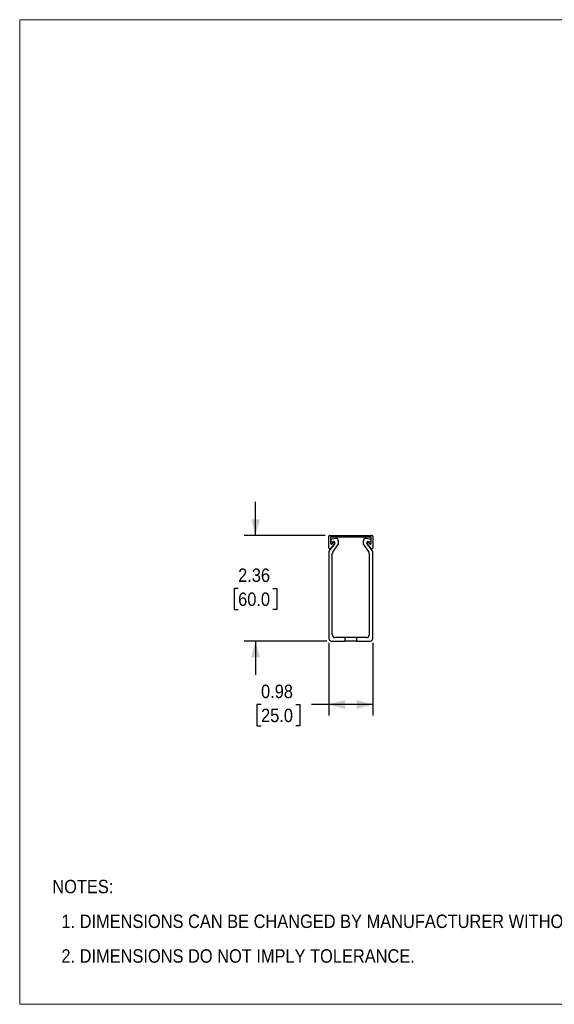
# Model space of a CAD drawing. Header units: inches. Extents: x 0 to 34, y 0 to 22.
# Tile 1 of 3: x 0 to 11.9, y 0 to 22. Entities that reach past the tile are written whole.
import ezdxf

# ---------------------------------------------------------------- set-up
doc = ezdxf.new("R2010")
doc.units = ezdxf.units.IN
doc.header["$LTSCALE"] = 2
doc.header["$MEASUREMENT"] = 0
doc.linetypes.add('SLD-Solid', pattern=[0])
doc.layers.add('DIMENSIONS', color=140, linetype='SLD-Solid', lineweight=25)
doc.layers.add('TEXT', color=140, linetype='SLD-Solid', lineweight=25)
doc.layers.add('SLD-DEFPOINTS', color=7, linetype='Continuous')
doc.styles.add('SLDTEXTSTYLE0', font='GOTHIC.TTF', dxfattribs={"width": 0.913})
doc.dimstyles.new('SLDDIMSTYLE2', dxfattribs={"dimtxt": 0.3, "dimasz": 0.36, "dimexe": 0, "dimexo": 0.0625, "dimgap": 0.075, "dimtad": 0, "dimtih": 1, "dimtoh": 1, "dimrnd": 1e-09, "dimzin": 12, "dimdsep": 46, "dimtxsty": 'SLDTEXTSTYLE0', "dimsah": 1, "dimcen": 0.09, "dimadec": 0, "dimazin": 3, "dimtfac": 1, "dimtmove": 0, "dimatfit": 0, "dimfxl": 0, "dimfrac": 2, "dimtolj": 1, "dimtzin": 12, "dimarcsym": 0})
doc.dimstyles.new('SLDDIMSTYLE3', dxfattribs={"dimtxt": 0.3, "dimasz": 0.36, "dimexe": 0, "dimexo": 0.0625, "dimgap": 0.075, "dimtad": 0, "dimtih": 1, "dimtoh": 1, "dimrnd": 1e-09, "dimdsep": 46, "dimtxsty": 'SLDTEXTSTYLE0', "dimsah": 1, "dimcen": 0.09, "dimadec": 0, "dimazin": 2, "dimtfac": 1, "dimtofl": 0, "dimtmove": 0, "dimatfit": 3, "dimfxl": 0, "dimfrac": 2, "dimtolj": 1, "dimtzin": 12, "dimarcsym": 0})

# ---------------------------------------------------------------- blocks, each defined once
blk = doc.blocks.new('Block2')
at = {"color": 7, "linetype": 'SLD-Solid', "lineweight": 18}
for p, q in [((34, 22), (0, 22)), ((0, 0), (0, 22)), ((34, 0), (34, 22)), ((34, 0), (0, 0))]:
    blk.add_line(p, q, dxfattribs=at)
blk = doc.blocks.new('SW_NOTE_0')
at = {"layer": 'TEXT', "color": 0, "char_height": 0.3, "attachment_point": 1, "style": 'SLDTEXTSTYLE0'}
for s, insert in [('NOTES:', (0, 0.383)), ('  1. DIMENSIONS CAN BE CHANGED BY MANUFACTURER WITHOUT NOTICE.', (0, -0.393)), ('  2. DIMENSIONS DO NOT IMPLY TOLERANCE.', (0, -1.168))]:
    blk.add_mtext(s, dxfattribs=dict(at, insert=insert))
blk = doc.blocks.new('_D_3')
at = {"layer": 'DIMENSIONS'}
for p, q in [((5.269, 10.478), (5.269, 11.228)), ((6.826, 10.478), (5.019, 10.478)), ((4.881, 9.294), (4.789, 9.294)), ((4.789, 9.294), (4.789, 8.818)), ((5.656, 9.294), (5.748, 9.294)), ((5.748, 9.294), (5.748, 8.818)), ((4.789, 8.818), (4.881, 8.818)), ((5.748, 8.818), (5.656, 8.818)), ((6.866, 8.115), (5.019, 8.115)), ((5.269, 8.115), (5.269, 7.365))]:
    blk.add_line(p, q, dxfattribs=at)
for points in [[(5.269, 10.478), (5.369, 10.838), (5.169, 10.838)], [(5.269, 8.115), (5.169, 7.755), (5.369, 7.755)]]:
    blk.add_solid(points, dxfattribs=at)
at = {"layer": 'DIMENSIONS', "char_height": 0.3, "attachment_point": 1, "style": 'SLDTEXTSTYLE0'}
for s, insert in [('2.36', (4.881, 9.738)), ('60.0', (4.881, 9.201))]:
    blk.add_mtext(s, dxfattribs=dict(at, insert=insert))
blk = doc.blocks.new('_D_4')
at = {"layer": 'DIMENSIONS'}
for p, q in [((6.907, 8.075), (6.907, 6.45)), ((7.891, 8.075), (7.891, 6.45)), ((5.393, 6.698), (5.301, 6.698)), ((5.301, 6.698), (5.301, 6.222)), ((6.169, 6.698), (6.26, 6.698)), ((6.26, 6.698), (6.26, 6.222)), ((6.907, 6.7), (6.523, 6.7)), ((7.891, 6.7), (6.907, 6.7)), ((5.301, 6.222), (5.393, 6.222)), ((6.26, 6.222), (6.169, 6.222))]:
    blk.add_line(p, q, dxfattribs=at)
for points in [[(6.907, 6.7), (7.267, 6.6), (7.267, 6.8)], [(7.891, 6.7), (7.531, 6.8), (7.531, 6.6)]]:
    blk.add_solid(points, dxfattribs=at)
at = {"layer": 'DIMENSIONS', "char_height": 0.3, "attachment_point": 1, "style": 'SLDTEXTSTYLE0'}
for s, insert in [('0.98', (5.393, 7.142)), ('25.0', (5.393, 6.605))]:
    blk.add_mtext(s, dxfattribs=dict(at, insert=insert))

msp = doc.modelspace()

# ---------------------------------------------------------------- linework, layer by layer
for p, q in [((6.907, 10.199), (6.907, 10.458)), ((6.926, 10.478), (7.871, 10.478)), ((6.946, 10.438), (6.946, 10.303)), ((7.852, 10.438), (6.946, 10.438)), ((7.064, 10.41), (6.971, 10.395)), ((6.98, 10.337), (7.01, 10.342)), ((7.123, 10.298), (7.123, 10.351)), ((7.674, 10.351), (7.674, 10.298)), ((7.827, 10.395), (7.733, 10.41)), ((7.787, 10.342), (7.817, 10.337)), ((7.852, 10.303), (7.852, 10.438)), ((7.891, 10.458), (7.891, 10.199)), ((7.039, 10.297), (6.918, 10.13)), ((7.026, 10.282), (6.941, 10.186)), ((6.981, 10.29), (6.996, 10.308)), ((6.997, 10.105), (7.112, 10.263)), ((7.686, 10.263), (7.801, 10.105)), ((7.88, 10.13), (7.759, 10.297)), ((7.857, 10.186), (7.772, 10.282)), ((7.801, 10.308), (7.817, 10.29)), ((6.907, 10.095), (6.907, 8.175)), ((6.985, 8.253), (6.985, 10.07)), ((7.812, 10.07), (7.812, 8.253)), ((7.891, 8.175), (7.891, 10.095)), ((7.271, 8.194), (7.045, 8.194)), ((7.271, 8.115), (7.271, 8.194)), ((7.527, 8.194), (7.271, 8.194)), ((7.527, 8.194), (7.527, 8.115)), ((7.753, 8.194), (7.527, 8.194)), ((6.966, 8.115), (7.271, 8.115)), ((7.527, 8.115), (7.271, 8.115)), ((7.527, 8.115), (7.832, 8.115))]:
    msp.add_line(p, q)
for centre, radius, start, end in [((6.926, 10.458), 0.0197, 90, 180), ((6.976, 10.366), 0.0295, 99, 180), ((6.976, 10.366), 0.0295, 180, 279), ((7.015, 10.312), 0.0295, 1.4155, 99), ((7.064, 10.351), 0.0591, 0, 90), ((7.733, 10.351), 0.0591, 90, 180), ((7.783, 10.312), 0.0295, 81, 178.5845), ((7.822, 10.366), 0.0295, 261, 360), ((7.822, 10.366), 0.0295, 0, 81), ((7.871, 10.458), 0.0197, 0, 90), ((6.926, 10.199), 0.0197, 180, 318.5454), ((6.966, 10.095), 0.0591, 144, 180), ((6.966, 10.303), 0.0197, 180, 318.5454), ((7.011, 10.295), 0.0197, 48.5454, 138.5454), ((7.011, 10.295), 0.0197, 318.5454, 48.5454), ((7.015, 10.314), 0.0295, 324, 358.5845), ((7.064, 10.298), 0.0591, 324, 0), ((7.733, 10.298), 0.0591, 180, 216), ((7.783, 10.314), 0.0295, 181.4155, 216), ((7.787, 10.295), 0.0197, 131.4546, 221.4546), ((7.787, 10.295), 0.0197, 41.4546, 131.4546), ((7.832, 10.303), 0.0197, 221.4546, 0), ((7.871, 10.199), 0.0197, 221.4546, 0), ((7.832, 10.095), 0.0591, 0, 36), ((7.045, 10.07), 0.0591, 144, 180), ((7.753, 10.07), 0.0591, 0, 36), ((6.966, 8.175), 0.0591, 180, 270), ((7.045, 8.253), 0.0591, 180, 270), ((7.753, 8.253), 0.0591, 270, 0), ((7.832, 8.175), 0.0591, 270, 0)]:
    msp.add_arc(centre, radius, start, end)

# ---------------------------------------------------------------- block references
at = {"layer": 'SLD-DEFPOINTS'}
msp.add_blockref('Block2', (0, 0), dxfattribs=at)
at = {"layer": 'TEXT'}
msp.add_blockref('SW_NOTE_0', (0.729, 2.398), dxfattribs=at)

# ---------------------------------------------------------------- dimensions: what is measured, and where the dimension line sits
at = {"layer": 'DIMENSIONS'}
dim = msp.add_linear_dim(base=(5.269, 8.115), p1=(6.926, 10.478), p2=(6.966, 8.115), angle=90, dimstyle='SLDDIMSTYLE2', dxfattribs=at)
dim.commit()
dim.dimension.update_dxf_attribs({"geometry": '_D_3', "text_midpoint": (5.269, 9.297), "dimtype": 160})
dim = msp.add_linear_dim(base=(7.891, 6.7), p1=(6.907, 8.175), p2=(7.891, 8.175), dimstyle='SLDDIMSTYLE3', dxfattribs=at)
dim.commit()
dim.dimension.update_dxf_attribs({"geometry": '_D_4', "text_midpoint": (5.781, 6.7), "dimtype": 160})

doc.saveas('drawing.dxf')
